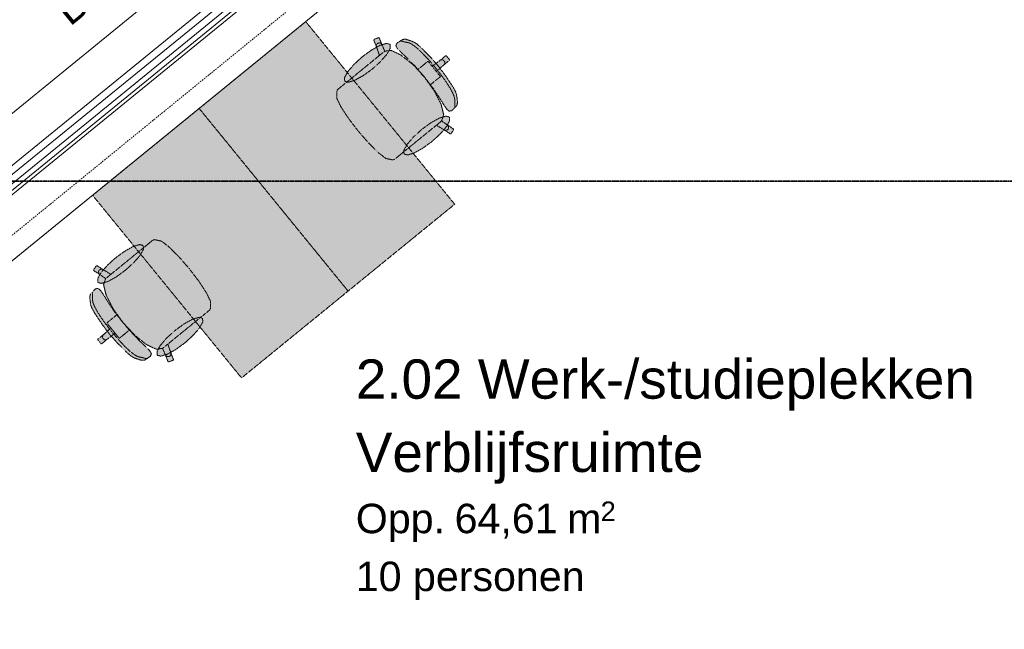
# Model space of a CAD drawing. Extents: x 0 to 92550, y 0 to 59400.
# Tile 37 of 94: x 12934 to 17948, y 39418 to 42523. Entities that reach past the tile are written whole.
import ezdxf
from ezdxf.xclip import XClip

# ---------------------------------------------------------------- set-up
doc = ezdxf.new("R2010")
doc.units = 0
doc.header["$MEASUREMENT"] = 0
doc.header["$XCLIPFRAME"] = 0
for name, pattern in [('Streep-punt fijn', [1251.000023, 626.000023, -312.5, 0, -312.5]), ('Streep-streepje', [1300, 1000, -100, 100, -100]), ('Streeplijn fijn', [234.119993, 155.999994, -78.119999]), ('Wipeout_Contour', [100000, 0, -100000])]:
    doc.linetypes.add(name, pattern=pattern)
for name, color, linetype in [('ZZ 21 Buitenwand spouwblad hsb', 7, 'Continuous'), ('ZZ 27 Dakrandconstructie', 7, 'Continuous'), ('ZZ 41 Buitenwandafwerking gevelhout', 7, 'Continuous'), ('ZZ 41 Buitenwandbekleding metaal', 7, 'Continuous'), ('ZZ 43 Vloerafwerking algemeen', 7, 'Continuous'), ('ZZ 72 Vaste inrichting', 7, 'Continuous'), ('ZZ A Stramien', 7, 'Continuous'), ('ZZ Markers doorsnede', 7, 'Continuous'), ('ZZ Zone Gebruiksruimten', 7, 'Continuous')]:
    doc.layers.add(name, color=color, linetype=linetype)
doc.styles.add('GENERATED_STYLE_2', font='arial.ttf')

# ---------------------------------------------------------------- blocks, each defined once
blk = doc.blocks.new('Drawing_1_1', base_point=(5738.9, 6500))
at = {"color": 254, "linetype": 'Wipeout_Contour', "lineweight": 0, "ltscale": 185696.820885}
blk.add_wipeout([(20511.8, 47864), (10218.7, 39473.7), (10228.6, 39458.6), (20540.3, 47864)], dxfattribs=at).dxf.layer = 'ZZ 27 Dakrandconstructie'
at = {"layer": 'ZZ 72 Vaste inrichting', "linetype": 'Continuous', "lineweight": 0, "true_color": 0xffffff}
for points in [[(13848.2, 42070.8), (14606.4, 41140.7), (15149, 41582.9), (14390.8, 42513.1)], [(14604.1, 42208.7), (14576.1, 42185.9), (14552.1, 42166.3), (14548.3, 42157.3), (14548.8, 42123.2), (14549.5, 42121), (14570.2, 42078.6), (14608.1, 42020.8), (14608.7, 42019.9), (14657.4, 41956.3), (15114.7, 42329.1), (15107.1, 42338.4), (15102.8, 42338.9), (15074.2, 42315.6), (15034.5, 42285.5), (15013.3, 42311.4), (14990.1, 42292.5), (14960.1, 42268), (14934.6, 42295.5), (14875.3, 42343.2), (14825.5, 42366.7), (14793, 42362.5), (14778.8, 42395.1), (14765.3, 42429.7), (14761.4, 42431.5), (14739.1, 42422.9), (14737.4, 42419), (14750.9, 42384.3), (14766.1, 42340.8)], [(15026.4, 42331.4), (14974.8, 42383.7), (14954.8, 42400.7), (14936.5, 42411.6), (14901.3, 42423), (14884.4, 42422.8), (14854.4, 42402.5), (14849.7, 42390.1), (14858.2, 42374.7), (14878.5, 42354), (14911.6, 42322.6), (14947.4, 42286.1), (14994.9, 42231.4), (15064.5, 42288.2)], [(14679.3, 42334.5), (14637, 42296.1), (14605.1, 42258.8), (14588.3, 42228.2), (14589.2, 42209.2), (14607.8, 42204.4), (14641.1, 42214.7), (14684, 42238.4), (14730.2, 42272.1), (14772.4, 42310.5), (14804.4, 42347.8), (14821.2, 42378.3), (14820.2, 42397.4), (14801.7, 42402.2), (14768.4, 42391.9), (14725.4, 42368.1)], [(14893.8, 41853.3), (15055.9, 41985.4), (15095.5, 41961.7), (15126.6, 41941.4), (15130.8, 41942.3), (15143.7, 41962.5), (15142.8, 41966.6), (15111.6, 41986.9), (15082.5, 42007.2), (15093.2, 42038.2), (15080.2, 42091.8), (15045.5, 42159.5), (15023.7, 42190), (15053.7, 42214.5), (15076.9, 42233.4), (15055.8, 42259.3), (15093.3, 42292.2), (15121.9, 42315.5), (15122.3, 42319.8), (15114.6, 42329.1), (14657.4, 41956.3), (14709.9, 41895.9), (14710.6, 41895.1), (14759.5, 41846.3), (14796.9, 41817.5), (14798.9, 41816.4), (14832.2, 41808.9), (14841.8, 41810.8), (14865.9, 41830.5)], [(15099.1, 42242.2), (15064.5, 42288.1), (14994.9, 42231.5), (15038.8, 42174), (15067.4, 42131.5), (15091.5, 42092.7), (15107.7, 42068.6), (15121, 42057.2), (15134.2, 42059.3), (15160.1, 42084.7), (15163.6, 42101.2), (15159.6, 42137.9), (15152.6, 42158), (15140, 42181)], [(13305.6, 41628.6), (14063.8, 40698.4), (14606.4, 41140.7), (13848.2, 42070.8)], [(15032.2, 41901.6), (15074.4, 41940), (15106.4, 41977.3), (15123.2, 42007.8), (15122.2, 42026.9), (15103.7, 42031.7), (15070.4, 42021.4), (15027.5, 41997.6), (14981.3, 41963.9), (14939.1, 41925.6), (14907.1, 41888.2), (14890.3, 41857.8), (14891.2, 41838.6), (14909.8, 41833.8), (14943.1, 41844.1), (14986, 41867.9)], [(13560.8, 41358.2), (13398.7, 41226.1), (13359.1, 41249.8), (13327.9, 41270.1), (13323.8, 41269.2), (13310.9, 41249), (13311.8, 41244.9), (13343, 41224.6), (13372, 41204.3), (13361.4, 41173.3), (13374.4, 41119.7), (13409.1, 41052), (13430.9, 41021.5), (13400.9, 40997), (13377.7, 40978.1), (13398.8, 40952.2), (13361.3, 40919.3), (13332.7, 40896), (13332.2, 40891.7), (13339.9, 40882.4), (13797.2, 41255.2), (13744.7, 41315.7), (13695, 41365.2), (13657.7, 41394), (13655.7, 41395.1), (13622.4, 41402.6), (13612.8, 41400.7), (13588.7, 41381)], [(13422.4, 41309.9), (13380.1, 41271.5), (13348.2, 41234.2), (13331.4, 41203.7), (13332.4, 41184.6), (13350.9, 41179.8), (13384.2, 41190.1), (13427.1, 41213.9), (13473.3, 41247.5), (13515.5, 41286), (13547.5, 41323.3), (13564.3, 41353.8), (13563.4, 41372.9), (13544.8, 41377.7), (13511.5, 41367.4), (13468.5, 41343.6)], [(13850.5, 41002.8), (13878.4, 41025.6), (13902.5, 41045.2), (13906.3, 41054.2), (13905.7, 41088.3), (13905.1, 41090.5), (13884.4, 41132.9), (13846.5, 41190.7), (13845.9, 41191.6), (13797.2, 41255.2), (13339.9, 40882.4), (13347.5, 40873.1), (13351.8, 40872.6), (13380.4, 40895.9), (13420.2, 40926.1), (13441.3, 40900.1), (13464.5, 40919), (13494.5, 40943.5), (13519.9, 40916), (13579.3, 40868.3), (13629.1, 40844.9), (13661.6, 40849), (13675.7, 40816.4), (13689.3, 40781.8), (13693.2, 40780), (13715.5, 40788.6), (13717.2, 40792.5), (13703.7, 40827.1), (13688.4, 40870.7)], [(13355.5, 40969.3), (13390.1, 40923.4), (13459.7, 40980), (13415.8, 41037.5), (13387.2, 41080), (13363.1, 41118.8), (13346.9, 41142.9), (13333.6, 41154.2), (13320.4, 41152.2), (13294.5, 41126.8), (13291, 41110.3), (13295, 41073.6), (13302, 41053.5), (13314.6, 41030.5)], [(13428.1, 40880.1), (13479.8, 40827.8), (13499.9, 40810.8), (13518.1, 40799.9), (13553.2, 40788.5), (13570.2, 40788.7), (13600.2, 40809), (13604.9, 40821.4), (13596.4, 40836.8), (13576.1, 40857.5), (13542.9, 40889), (13507.2, 40925.4), (13459.7, 40980.1), (13390.1, 40923.3)], [(13775.3, 40877), (13817.6, 40915.4), (13849.5, 40952.7), (13866.3, 40983.3), (13865.3, 41002.3), (13846.8, 41007.1), (13813.5, 40996.8), (13770.6, 40973.1), (13724.4, 40939.4), (13682.2, 40901), (13650.2, 40863.7), (13633.4, 40833.2), (13634.3, 40814.1), (13652.9, 40809.3), (13686.2, 40819.6), (13729.2, 40843.4)]]:
    blk.add_hatch(color=7, dxfattribs=at).paths.add_polyline_path(points)
at = {"layer": 'ZZ 21 Buitenwand spouwblad hsb', "color": 7, "linetype": 'Continuous', "lineweight": 5, "ltscale": 0.01}
blk.add_line((15405.9, 43342), (12499.2, 40972.7), dxfattribs=at)
at = {"layer": 'ZZ 27 Dakrandconstructie', "color": 7, "linetype": 'Continuous', "lineweight": 15, "ltscale": 0.01, "flags": 128}
for points in [[(20511.8, 47864), (10218.7, 39473.7)], [(10228.6, 39458.6), (20540.3, 47864)]]:
    blk.add_lwpolyline(points, dxfattribs=at)
at = {"layer": 'ZZ 41 Buitenwandbekleding metaal', "color": 7, "linetype": 'Continuous', "lineweight": 9, "ltscale": 0.01}
for p, q in [((12105.1, 41402.3), (15064.5, 43814.6)), ((12472.8, 40951.2), (15432.2, 43363.5))]:
    blk.add_line(p, q, dxfattribs=at)
at = {"layer": 'ZZ 43 Vloerafwerking algemeen', "color": 7, "linetype": 'Continuous', "lineweight": 15, "ltscale": 0.01, "flags": 128}
blk.add_lwpolyline([(10455.6, 39227.2), (14042.4, 33719.2), (18773.9, 36800.2), (18773.9, 38450), (19723.9, 38450), (19723.9, 46857.7), (19721.9, 46860.2), (18023.8, 45476), (18064.2, 45426.4), (17921.6, 45310.2), (17881.2, 45359.8), (15622.9, 43519), (15663.3, 43469.3), (15520.7, 43353.1), (15480.3, 43402.7), (10456.8, 39307.9), (10493.3, 39251.7)], close=True, dxfattribs=at)
at = {"layer": 'ZZ 72 Vaste inrichting', "color": 174, "linetype": 'Streeplijn fijn', "lineweight": 5, "ltscale": 0.01, "true_color": 0x0000aa, "flags": 128}
for points in [[(13848.2, 42070.8), (14390.8, 42513.1)], [(14390.8, 42513.1), (15149, 41583)], [(14737.4, 42419), (14739.1, 42422.9)], [(14750.9, 42384.3), (14737.4, 42419)], [(14739.1, 42422.9), (14761.4, 42431.5)], [(14761.4, 42431.5), (14765.3, 42429.7)], [(14765.3, 42429.7), (14778.9, 42395.1)], [(14854.4, 42402.6), (14884.5, 42422.8)], [(14878.2, 42413.8), (14873.9, 42415)], [(14886.2, 42412.2), (14878.2, 42413.8)], [(14884.4, 42422.8), (14901.3, 42423)], [(14901.3, 42423), (14936.5, 42411.6)], [(14679.3, 42334.5), (14725.4, 42368.1)], [(14725.4, 42368.1), (14768.4, 42391.9)], [(14749.9, 42390.1), (14751.2, 42395.8)], [(14750.9, 42384.3), (14749.9, 42390.1)], [(14766.2, 42340.8), (14750.9, 42384.3)], [(14751.1, 42395.8), (14754.5, 42400.6)], [(14754.5, 42400.6), (14759.4, 42403.7)], [(14759.4, 42403.8), (14765.2, 42404.7)], [(14765.2, 42404.7), (14770.9, 42403.5)], [(14792.7, 42362.5), (14766.2, 42340.8)], [(14768.4, 42391.9), (14801.7, 42402.2)], [(14770.9, 42403.4), (14775.7, 42400)], [(14775.7, 42400.1), (14778.9, 42395)], [(14778.9, 42395.1), (14793, 42362.5)], [(14792.9, 42362.5), (14825.5, 42366.6)], [(14801.7, 42402.2), (14820.2, 42397.4)], [(14821.2, 42378.3), (14804.4, 42347.8)], [(14820.2, 42397.4), (14821.1, 42378.3)], [(14825.5, 42366.6), (14875.3, 42343.1)], [(14849.7, 42390.1), (14854.4, 42402.5)], [(14858.2, 42374.8), (14849.7, 42390.1)], [(14878.5, 42354), (14858.2, 42374.7)], [(14896.6, 42409), (14886.1, 42412.1)], [(14911.8, 42406.3), (14896.7, 42409)], [(14926.1, 42401), (14911.8, 42406.3)], [(14943.8, 42389.1), (14926.1, 42401)], [(14936.5, 42411.6), (14954.8, 42400.7)], [(14964.1, 42372.1), (14943.8, 42389.1)], [(14954.7, 42400.7), (14974.8, 42383.7)], [(14985.9, 42351.2), (14964.1, 42372.1)], [(14974.8, 42383.7), (15026.4, 42331.3)], [(14604.1, 42208.7), (14766.1, 42340.8)], [(14637, 42296.1), (14679.3, 42334.5)], [(14804.4, 42347.8), (14772.4, 42310.5)], [(14875.3, 42343.1), (14934.7, 42295.5)], [(14911.6, 42322.6), (14878.5, 42354)], [(14947.4, 42286), (14911.7, 42322.6)], [(15008.4, 42327.7), (14985.9, 42351.3)], [(15030.6, 42302.8), (15008.3, 42327.7)], [(15026.4, 42331.4), (15064.5, 42288.2)], [(15034.4, 42285.5), (15074.2, 42315.6)], [(15074.2, 42315.6), (15102.8, 42338.9)], [(15074.2, 42315.6), (15079.4, 42318.3)], [(15079.4, 42318.3), (15085.2, 42318.8)], [(15085.2, 42318.8), (15090.9, 42317.1)], [(15090.8, 42317.1), (15095.3, 42313.4)], [(15093.3, 42292.2), (15121.9, 42315.5)], [(15098.1, 42308.1), (15095.4, 42313.4)], [(15102.8, 42338.9), (15107.1, 42338.5)], [(15107, 42338.4), (15114.7, 42329.1)], [(15122.3, 42319.7), (15114.7, 42329.1)], [(15121.9, 42315.5), (15122.3, 42319.7)], [(14605.1, 42258.8), (14637, 42296.1)], [(14730.2, 42272.1), (14684, 42238.4)], [(14772.4, 42310.5), (14730.2, 42272.1)], [(14934.6, 42295.5), (14960.1, 42268)], [(14994.9, 42231.5), (14947.4, 42286)], [(14960.1, 42268), (14990.1, 42292.5)], [(14960.1, 42268), (14994.4, 42231.1)], [(14990.1, 42292.5), (15013.3, 42311.4)], [(15013.3, 42311.4), (15034.4, 42285.5)], [(15051.6, 42277.7), (15030.6, 42302.7)], [(15034.4, 42285.5), (15045.1, 42272.4)], [(15055.8, 42259.3), (15045.1, 42272.4)], [(15051.6, 42277.7), (15071.9, 42252)], [(15055.8, 42259.3), (15093.3, 42292.2)], [(15099.1, 42242.2), (15064.5, 42288.1)], [(15093.3, 42292.2), (15097, 42296.7)], [(15097, 42296.7), (15098.7, 42302.3)], [(15098.7, 42302.3), (15098.1, 42308.1)], [(14588.3, 42228.2), (14605.1, 42258.8)], [(14589.2, 42209.1), (14588.3, 42228.3)], [(14641, 42214.7), (14607.7, 42204.4)], [(14684, 42238.4), (14641.1, 42214.7)], [(15023.7, 42190), (14994.4, 42231)], [(14994.9, 42231.5), (15038.8, 42174)], [(15023.7, 42190), (15053.7, 42214.4)], [(15053.7, 42214.5), (15076.9, 42233.4)], [(15076.9, 42233.4), (15055.8, 42259.3)], [(15071.9, 42252), (15091.9, 42225.2)], [(15091.9, 42225.2), (15110.4, 42198.5)], [(15140, 42181.1), (15099.1, 42242.2)], [(14548.3, 42157.3), (14552.1, 42166.3)], [(14552.1, 42166.3), (14576.1, 42185.9)], [(14576.1, 42185.9), (14604.1, 42208.7)], [(14607.8, 42204.4), (14589.2, 42209.1)], [(15045.5, 42159.5), (15023.7, 42190.1)], [(15038.8, 42174), (15067.4, 42131.6)], [(15110.4, 42198.5), (15126.5, 42172.9)], [(15126.5, 42172.9), (15139, 42149.7)], [(15152.6, 42158), (15140, 42181)], [(14548.8, 42123.2), (14548.2, 42157.3)], [(14549.5, 42121), (14548.8, 42123.2)], [(14570.2, 42078.6), (14549.5, 42120.9)], [(15080.2, 42091.8), (15045.5, 42159.5)], [(15067.3, 42131.5), (15091.5, 42092.7)], [(15139, 42149.7), (15147, 42129.9)], [(15147, 42129.9), (15149.4, 42114.8)], [(15149.4, 42114.9), (15149, 42099.4)], [(15159.6, 42137.9), (15152.6, 42158)], [(15163.6, 42101.2), (15159.5, 42138)], [(13305.6, 41628.6), (13848.2, 42070.8)], [(13848.2, 42070.8), (14606.4, 41140.7)], [(14606.4, 41140.7), (13848.2, 42070.8)], [(14608.1, 42020.8), (14570.2, 42078.6)], [(15093.2, 42038.3), (15080.2, 42091.8)], [(15091.5, 42092.7), (15107.7, 42068.7)], [(15107.7, 42068.7), (15121, 42057.2)], [(15134.2, 42059.4), (15160.1, 42084.7)], [(15149, 42099.4), (15149.9, 42088.5)], [(15150, 42088.5), (15149.9, 42080.4)], [(15149.9, 42080.4), (15150.3, 42075.8)], [(15160, 42084.7), (15163.6, 42101.2)], [(14657.4, 41956.3), (14608.7, 42019.9)], [(15070.4, 42021.4), (15027.5, 41997.6)], [(15103.7, 42031.7), (15070.4, 42021.4)], [(15082.5, 42007.2), (15093.2, 42038.3)], [(15122.2, 42026.9), (15103.7, 42031.7)], [(15121, 42057.2), (15134.2, 42059.4)], [(15123.2, 42007.8), (15122.3, 42026.9)], [(14893.8, 41853.3), (15055.9, 41985.4)], [(14981.3, 41964), (14939.1, 41925.5)], [(15027.4, 41997.6), (14981.3, 41964)], [(15082.4, 42007), (15055.9, 41985.4)], [(15055.9, 41985.4), (15095.5, 41961.7)], [(15074.4, 41940), (15106.4, 41977.3)], [(15111.6, 41986.9), (15082.5, 42007.3)], [(15095.4, 41961.7), (15100.9, 41959.5)], [(15095.4, 41961.7), (15126.6, 41941.4)], [(15106.4, 41977.3), (15123.2, 42007.8)], [(15106.8, 41959.6), (15112.1, 41961.9)], [(15115.8, 41982.8), (15111.6, 41986.9)], [(15142.8, 41966.6), (15111.6, 41986.9)], [(15112.1, 41961.9), (15116.2, 41966.1)], [(15118.2, 41977.4), (15115.9, 41982.8)], [(15116.2, 41966), (15118.3, 41971.5)], [(15118.3, 41971.5), (15118.2, 41977.4)], [(15130.8, 41942.3), (15143.7, 41962.5)], [(15143.7, 41962.5), (15142.8, 41966.6)], [(14657.4, 41956.3), (14709.9, 41895.8)], [(14939, 41925.5), (14907.1, 41888.2)], [(15032.2, 41901.6), (15074.4, 41940)], [(15100.9, 41959.5), (15106.8, 41959.6)], [(15126.7, 41941.4), (15130.8, 41942.3)], [(14710.6, 41895.1), (14759.6, 41846.3)], [(14907.1, 41888.2), (14890.3, 41857.7)], [(14943.1, 41844.1), (14986, 41867.9)], [(14986, 41867.9), (15032.2, 41901.6)], [(14759.6, 41846.3), (14796.9, 41817.4)], [(14796.9, 41817.5), (14798.9, 41816.3)], [(14798.9, 41816.4), (14832.3, 41808.9)], [(14832.2, 41808.9), (14841.8, 41810.8)], [(14841.8, 41810.9), (14865.8, 41830.5)], [(14865.8, 41830.5), (14893.8, 41853.3)], [(14890.3, 41857.7), (14891.2, 41838.6)], [(14891.2, 41838.6), (14909.8, 41833.9)], [(14909.8, 41833.9), (14943.1, 41844.2)], [(14063.8, 40698.4), (13305.6, 41628.5)], [(15149, 41583), (14606.4, 41140.7)], [(13511.5, 41367.4), (13468.6, 41343.6)], [(13544.8, 41377.7), (13511.5, 41367.4)], [(13563.3, 41372.9), (13544.9, 41377.7)], [(13588.7, 41381), (13560.8, 41358.2)], [(13564.3, 41353.8), (13563.4, 41372.9)], [(13612.8, 41400.7), (13588.7, 41381)], [(13622.3, 41402.6), (13612.8, 41400.7)], [(13655.7, 41395.1), (13622.3, 41402.6)], [(13657.7, 41394.1), (13655.7, 41395.2)], [(13695, 41365.2), (13657.7, 41394.1)], [(13744, 41316.4), (13695, 41365.2)], [(13422.4, 41309.9), (13380.1, 41271.5)], [(13560.8, 41358.2), (13398.7, 41226.1)], [(13468.5, 41343.6), (13422.4, 41309.9)], [(13515.5, 41285.9), (13547.5, 41323.3)], [(13547.5, 41323.3), (13564.3, 41353.8)], [(13797.2, 41255.2), (13744.8, 41315.7)], [(13323.8, 41269.2), (13310.9, 41249)], [(13327.9, 41270.1), (13323.8, 41269.2)], [(13359.1, 41249.8), (13328, 41270.1)], [(13380.1, 41271.5), (13348.2, 41234.2)], [(13473.3, 41247.5), (13515.5, 41285.9)], [(13310.9, 41249), (13311.8, 41244.9)], [(13311.8, 41244.9), (13342.9, 41224.6)], [(13348.2, 41234.2), (13331.4, 41203.7)], [(13338.4, 41245.5), (13336.3, 41240)], [(13336.3, 41240), (13336.4, 41234.1)], [(13336.4, 41234.1), (13338.7, 41228.7)], [(13342.5, 41249.6), (13338.4, 41245.4)], [(13338.8, 41228.7), (13343, 41224.6)], [(13347.8, 41251.9), (13342.5, 41249.6)], [(13343, 41224.6), (13372, 41204.2)], [(13353.7, 41252), (13347.8, 41252)], [(13359.1, 41249.8), (13353.7, 41252)], [(13398.7, 41226.1), (13359.1, 41249.8)], [(13372.1, 41204.5), (13398.7, 41226.1)], [(13384.2, 41190.1), (13427.1, 41213.9)], [(13427.1, 41213.9), (13473.3, 41247.5)], [(13797.2, 41255.2), (13845.9, 41191.6)], [(13331.4, 41203.7), (13332.3, 41184.6)], [(13332.3, 41184.6), (13350.8, 41179.8)], [(13350.9, 41179.8), (13384.2, 41190.1)], [(13372.1, 41204.3), (13361.4, 41173.2)], [(13361.4, 41173.2), (13374.4, 41119.7)], [(13846.5, 41190.7), (13884.4, 41132.9)], [(13294.5, 41126.8), (13291, 41110.3)], [(13291, 41110.3), (13295, 41073.5)], [(13320.4, 41152.1), (13294.5, 41126.8)], [(13304.7, 41131.1), (13304.3, 41135.7)], [(13304.6, 41123), (13304.6, 41131.1)], [(13305.6, 41112.1), (13304.6, 41123)], [(13305.2, 41096.6), (13305.6, 41112.1)], [(13333.6, 41154.3), (13320.4, 41152.1)], [(13346.9, 41142.8), (13333.6, 41154.3)], [(13363.1, 41118.8), (13346.9, 41142.8)], [(13387.2, 41080), (13363.1, 41118.8)], [(13374.4, 41119.7), (13409.1, 41052)], [(13884.4, 41132.9), (13905.1, 41090.6)], [(14606.4, 41140.7), (14063.8, 40698.4)], [(13295, 41073.6), (13302, 41053.5)], [(13307.5, 41081.6), (13305.1, 41096.7)], [(13315.5, 41061.8), (13307.6, 41081.6)], [(13328.1, 41038.6), (13315.5, 41061.8)], [(13415.8, 41037.6), (13387.2, 41080)], [(13905.1, 41090.5), (13905.8, 41088.3)], [(13905.8, 41088.3), (13906.3, 41054.2)], [(13302, 41053.5), (13314.6, 41030.5)], [(13314.6, 41030.4), (13355.5, 40969.3)], [(13344.2, 41013), (13328.1, 41038.6)], [(13362.7, 40986.3), (13344.2, 41013)], [(13430.9, 41021.5), (13400.9, 40997.1)], [(13409.1, 41052), (13430.9, 41021.4)], [(13459.7, 40980), (13415.8, 41037.5)], [(13430.9, 41021.5), (13460.2, 40980.5)], [(13878.5, 41025.6), (13850.5, 41002.8)], [(13902.5, 41045.2), (13878.5, 41025.6)], [(13906.3, 41054.2), (13902.5, 41045.2)], [(13355.5, 40969.3), (13390.1, 40923.4)], [(13382.7, 40959.5), (13362.7, 40986.3)], [(13400.9, 40997), (13377.7, 40978.1)], [(13377.7, 40978.1), (13398.8, 40952.2)], [(13403, 40933.8), (13382.7, 40959.5)], [(13459.7, 40980), (13507.2, 40925.5)], [(13494.5, 40943.5), (13460.2, 40980.4)], [(13850.5, 41002.8), (13688.4, 40870.7)], [(13724.4, 40939.4), (13770.6, 40973.1)], [(13770.6, 40973.1), (13813.5, 40996.9)], [(13813.5, 40996.9), (13846.8, 41007.2)], [(13846.8, 41007.1), (13865.3, 41002.4)], [(13866.3, 40983.3), (13849.5, 40952.7)], [(13865.4, 41002.4), (13866.3, 40983.3)], [(13361.3, 40919.3), (13332.7, 40896)], [(13357.6, 40914.8), (13355.9, 40909.2)], [(13355.9, 40909.2), (13356.4, 40903.3)], [(13361.3, 40919.3), (13357.6, 40914.8)], [(13398.8, 40952.2), (13361.3, 40919.3)], [(13420.2, 40926), (13380.4, 40895.9)], [(13428.1, 40880.1), (13390.1, 40923.3)], [(13398.8, 40952.2), (13409.5, 40939.2)], [(13403, 40933.8), (13424, 40908.8)], [(13420.2, 40926), (13409.5, 40939.2)], [(13441.3, 40900.1), (13420.2, 40926)], [(13424, 40908.8), (13446.2, 40883.8)], [(13464.5, 40919), (13441.2, 40900.1)], [(13494.5, 40943.5), (13464.5, 40919.1)], [(13519.9, 40916), (13494.5, 40943.5)], [(13507.2, 40925.5), (13542.9, 40888.9)], [(13579.3, 40868.3), (13519.9, 40916)], [(13682.2, 40901), (13724.4, 40939.4)], [(13817.6, 40915.4), (13775.3, 40877)], [(13849.5, 40952.7), (13817.6, 40915.4)], [(13332.7, 40896), (13332.3, 40891.8)], [(13332.3, 40891.8), (13339.9, 40882.4)], [(13347.5, 40873.1), (13339.9, 40882.4)], [(13351.8, 40872.6), (13347.5, 40873)], [(13380.4, 40895.9), (13351.8, 40872.6)], [(13356.5, 40903.4), (13359.2, 40898.1)], [(13363.8, 40894.4), (13359.3, 40898.1)], [(13369.4, 40892.7), (13363.8, 40894.4)], [(13375.2, 40893.2), (13369.3, 40892.7)], [(13380.4, 40895.9), (13375.2, 40893.2)], [(13479.8, 40827.8), (13428.2, 40880.2)], [(13446.2, 40883.8), (13468.7, 40860.2)], [(13468.7, 40860.3), (13490.5, 40839.4)], [(13543, 40888.9), (13576.1, 40857.5)], [(13629.1, 40844.9), (13579.3, 40868.4)], [(13633.4, 40833.2), (13650.2, 40863.7)], [(13650.2, 40863.7), (13682.2, 40901)], [(13661.9, 40849), (13688.4, 40870.7)], [(13688.4, 40870.7), (13703.7, 40827.2)], [(13775.3, 40877), (13729.2, 40843.4)], [(13499.9, 40810.8), (13479.8, 40827.8)], [(13490.5, 40839.4), (13510.8, 40822.4)], [(13518.1, 40799.9), (13499.9, 40810.8)], [(13510.7, 40822.4), (13528.4, 40810.5)], [(13528.5, 40810.5), (13542.7, 40805.2)], [(13600.2, 40809), (13570.1, 40788.7)], [(13576.1, 40857.5), (13596.4, 40836.8)], [(13596.4, 40836.7), (13604.9, 40821.4)], [(13604.9, 40821.5), (13600.2, 40809)], [(13661.6, 40849), (13629.1, 40844.9)], [(13634.4, 40814.1), (13633.4, 40833.2)], [(13652.9, 40809.3), (13634.4, 40814.1)], [(13686.2, 40819.6), (13652.9, 40809.3)], [(13675.7, 40816.4), (13661.6, 40849)], [(13678.9, 40811.4), (13675.7, 40816.5)], [(13689.3, 40781.8), (13675.7, 40816.4)], [(13683.7, 40808.1), (13678.9, 40811.5)], [(13729.2, 40843.4), (13686.2, 40819.6)], [(13700.1, 40810.9), (13695.2, 40807.8)], [(13703.5, 40815.7), (13700.1, 40810.9)], [(13704.7, 40821.4), (13703.4, 40815.7)], [(13703.7, 40827.2), (13704.7, 40821.4)], [(13703.7, 40827.2), (13717.2, 40792.5)], [(13553.3, 40788.5), (13518.1, 40799.9)], [(13542.7, 40805.2), (13557.9, 40802.4)], [(13570.1, 40788.7), (13553.3, 40788.5)], [(13557.9, 40802.5), (13568.5, 40799.4)], [(13568.4, 40799.3), (13576.3, 40797.8)], [(13576.4, 40797.8), (13580.7, 40796.5)], [(13689.4, 40806.8), (13683.7, 40808)], [(13693.2, 40780), (13689.3, 40781.8)], [(13695.2, 40807.7), (13689.4, 40806.8)], [(13715.5, 40788.6), (13693.1, 40780)], [(13717.2, 40792.5), (13715.5, 40788.6)]]:
    blk.add_lwpolyline(points, dxfattribs=at)
at = {"layer": 'ZZ Markers doorsnede', "color": 7, "linetype": 'Streep-streepje', "lineweight": 35, "ltscale": 0.01}
blk.add_line((7888.9, 41700), (45638.9, 41700), dxfattribs=at)
at = {"layer": 'ZZ Zone Gebruiksruimten', "color": 255, "linetype": 'Continuous', "lineweight": 0, "ltscale": 0.01, "flags": 128}
blk.add_lwpolyline([(19723.9, 46861.8), (10421.7, 39279.3), (14042.4, 33719.2), (18473.9, 36604.9), (18473.9, 38450), (19723.9, 38450)], close=True, dxfattribs=at)
at = {"layer": 'ZZ Zone Gebruiksruimten', "color": 7, "linetype": 'Continuous', "lineweight": 5, "attachment_point": 1, "style": 'GENERATED_STYLE_2'}
for s, insert, char_height in [('\\A1;{\\pql;\\pt0;\\fArial|b0|i0|c0|p0;\\W1.000000;2.02 Werk-/studieplekken}', (14645.6, 40792.7), 200), ('\\A1;{\\pql;\\pt0;\\fArial|b0|i0|c0|p0;\\W1.000000;Verblijfsruimte}', (14645.6, 40419.5), 200), ('\\A1;{\\pql;\\pt0;\\fArial|b0|i0|c0|p0;\\W1.000000;Opp. }', (14645.6, 40057.7), 150), ('\\A1;{\\pql;\\fArial|b0|i0|c0|p0;\\W1.000000;64,61}', (15148.7, 40057.7), 150), ('\\A1;{\\pql;\\fArial|b0|i0|c0|p0;\\W1.000000;2}', (15892, 40069.1), 100), ('\\A1;{\\pql;\\fArial|b0|i0|c0|p0;\\W1.000000; m}', (15663.5, 40057.7), 150), ('\\A1;{\\pql;\\pt0;\\fArial|b0|i0|c0|p0;\\W1.000000;10 personen}', (14645.6, 39763), 150)]:
    blk.add_mtext(s, dxfattribs=dict(at, insert=insert, char_height=char_height))
at = {"color": 254, "linetype": 'Wipeout_Contour', "lineweight": 0, "ltscale": 186519.190982}
blk.add_wipeout([(15758.9, 47864), (8570.6, 42004.6), (8580.5, 41989.4), (15787.3, 47864)], dxfattribs=at).dxf.layer = 'ZZ 27 Dakrandconstructie'
at = {"layer": 'ZZ 41 Buitenwandafwerking gevelhout', "color": 7, "linetype": 'Continuous', "lineweight": 9, "ltscale": 0.01}
for p, q in [((12477.1, 41439.8), (14952.8, 43457.8)), ((14975.6, 43429.9), (12499.9, 41411.9)), ((14998.3, 43402), (12522.6, 41384))]:
    blk.add_line(p, q, dxfattribs=at)
at = {"layer": 'ZZ A Stramien', "color": 7, "linetype": 'Streep-punt fijn', "lineweight": 9, "ltscale": 0.01}
blk.add_line((5232.6, 35178.5), (27086.1, 52992), dxfattribs=at)
at = {"layer": 'ZZ 41 Buitenwandafwerking gevelhout', "color": 7, "linetype": 'Continuous', "lineweight": 5, "insert": (13218, 42452.1), "char_height": 150, "attachment_point": 7, "rotation": 39.1848, "style": 'GENERATED_STYLE_2'}
blk.add_mtext('\\A1;{\\pql;\\fArial|b0|i0|c0|p0;\\W1.000000;BU_A16}', dxfattribs=at)

msp = doc.modelspace()

# ---------------------------------------------------------------- block references
at = {"color": 7, "linetype": 'Continuous', "lineweight": 25, "ltscale": 0.01}
ref = msp.add_blockref('Drawing_1_1', (5738.9, 6500), dxfattribs=at)
XClip(ref).set_block_clipping_path([(1000, 1000), (74950, 58400)])

doc.saveas('drawing.dxf')
